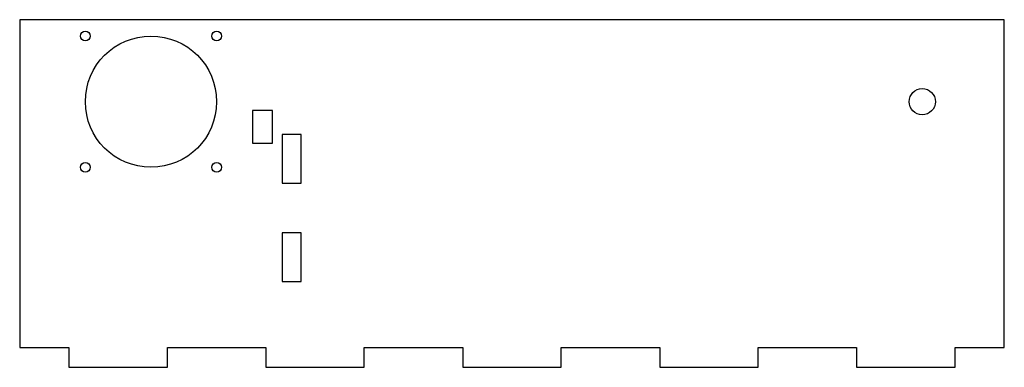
# Model space of a CAD drawing. Header units: millimetres. Extents: x -150 to 150, y -56 to 50.
import ezdxf

# ---------------------------------------------------------------- set-up
doc = ezdxf.new("R2010")
doc.units = ezdxf.units.MM

msp = doc.modelspace()

# ---------------------------------------------------------------- linework, layer by layer
at = {"color": 7, "linetype": 'Continuous', "lineweight": 25}
for p, q in [((-150, 50), (-150, -50)), ((150, 50), (-150, 50)), ((150, -50), (150, 50)), ((-73, 22.35), (-79.05, 22.35)), ((-79.05, 22.35), (-79.05, 12.3)), ((-73, 12.3), (-73, 22.35)), ((-64.2, 15), (-70, 15)), ((-70, 15), (-70, 0.2)), ((-64.2, 0.2), (-64.2, 15)), ((-79.05, 12.3), (-73, 12.3)), ((-70, 0.2), (-64.2, 0.2)), ((-64.2, -15), (-70, -15)), ((-70, -15), (-70, -29.8)), ((-64.2, -29.8), (-64.2, -15)), ((-70, -29.8), (-64.2, -29.8)), ((-150, -50), (-135, -50)), ((-135, -50), (-135, -56)), ((-105, -50), (-75, -50)), ((-105, -56), (-105, -50)), ((-75, -50), (-75, -56)), ((-45, -50), (-15, -50)), ((-45, -56), (-45, -50)), ((-15, -50), (-15, -56)), ((15, -50), (45, -50)), ((15, -56), (15, -50)), ((45, -50), (45, -56)), ((75, -50), (105, -50)), ((75, -56), (75, -50)), ((105, -50), (105, -56)), ((135, -50), (150, -50)), ((135, -56), (135, -50)), ((-135, -56), (-105, -56)), ((-75, -56), (-45, -56)), ((-15, -56), (15, -56)), ((45, -56), (75, -56)), ((105, -56), (135, -56))]:
    msp.add_line(p, q, dxfattribs=at)
for centre, radius in [((-130, 45), 1.5), ((-110, 25), 20), ((-90, 45), 1.5), ((125, 25), 4), ((-130, 5), 1.5), ((-90, 5), 1.5)]:
    msp.add_circle(centre, radius, dxfattribs=at)

doc.saveas('drawing.dxf')
